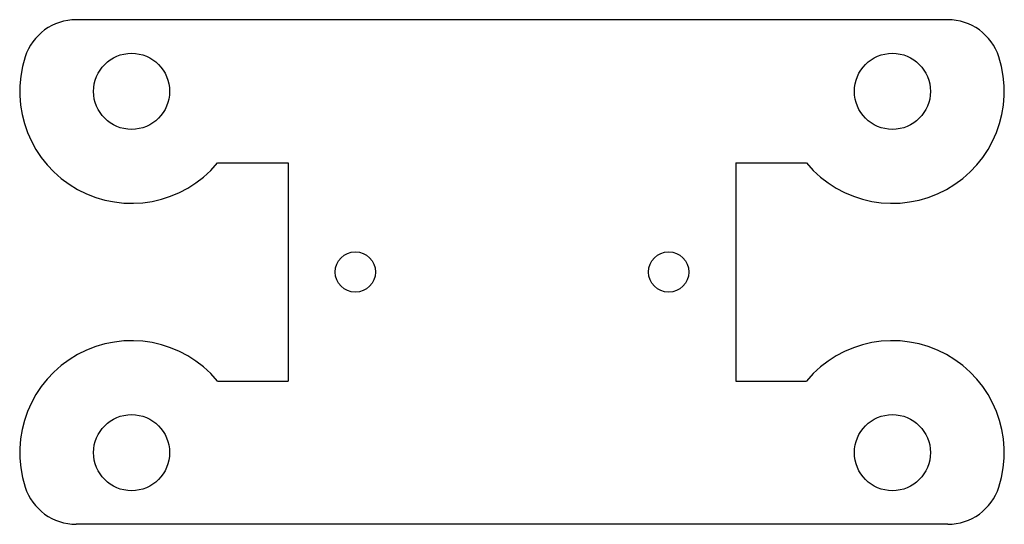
# Model space of a CAD drawing. Header units: millimetres. Extents: x 161 to 271, y 112 to 168.
import ezdxf

# ---------------------------------------------------------------- set-up
doc = ezdxf.new("R2010")
doc.units = ezdxf.units.MM

msp = doc.modelspace()

# ---------------------------------------------------------------- linework, layer by layer
at = {"color": 7, "linetype": 'Continuous', "lineweight": 25}
for p, q in [((264.58, 167.87), (167.22, 167.87)), ((183, 151.87), (190.9, 151.87)), ((190.9, 151.87), (190.9, 127.53)), ((240.9, 151.87), (248.8, 151.87)), ((240.9, 151.87), (240.9, 127.53)), ((183, 127.53), (190.9, 127.53)), ((240.9, 127.53), (248.8, 127.53)), ((264.58, 111.53), (167.22, 111.53))]:
    msp.add_line(p, q, dxfattribs=at)
for centre, radius in [((173.4, 159.87), 4.25), ((258.4, 159.87), 4.25), ((198.4, 139.7), 2.25), ((233.4, 139.7), 2.25), ((173.4, 119.53), 4.25), ((258.4, 119.53), 4.25)]:
    msp.add_circle(centre, radius, dxfattribs=at)
for centre, radius, start, end in [((167.22, 161.87), 6, 90, 162.0798), ((264.58, 161.87), 6, 17.9202, 90), ((173.4, 159.87), 12.5, 162.0798, 320.2082), ((258.4, 159.87), 12.5, 219.7918, 17.9202), ((173.4, 119.53), 12.5, 39.7918, 197.9202), ((258.4, 119.53), 12.5, 342.0798, 140.2082), ((167.22, 117.53), 6, 197.9202, 270), ((264.58, 117.53), 6, 270, 342.0798)]:
    msp.add_arc(centre, radius, start, end, dxfattribs=at)

doc.saveas('drawing.dxf')
